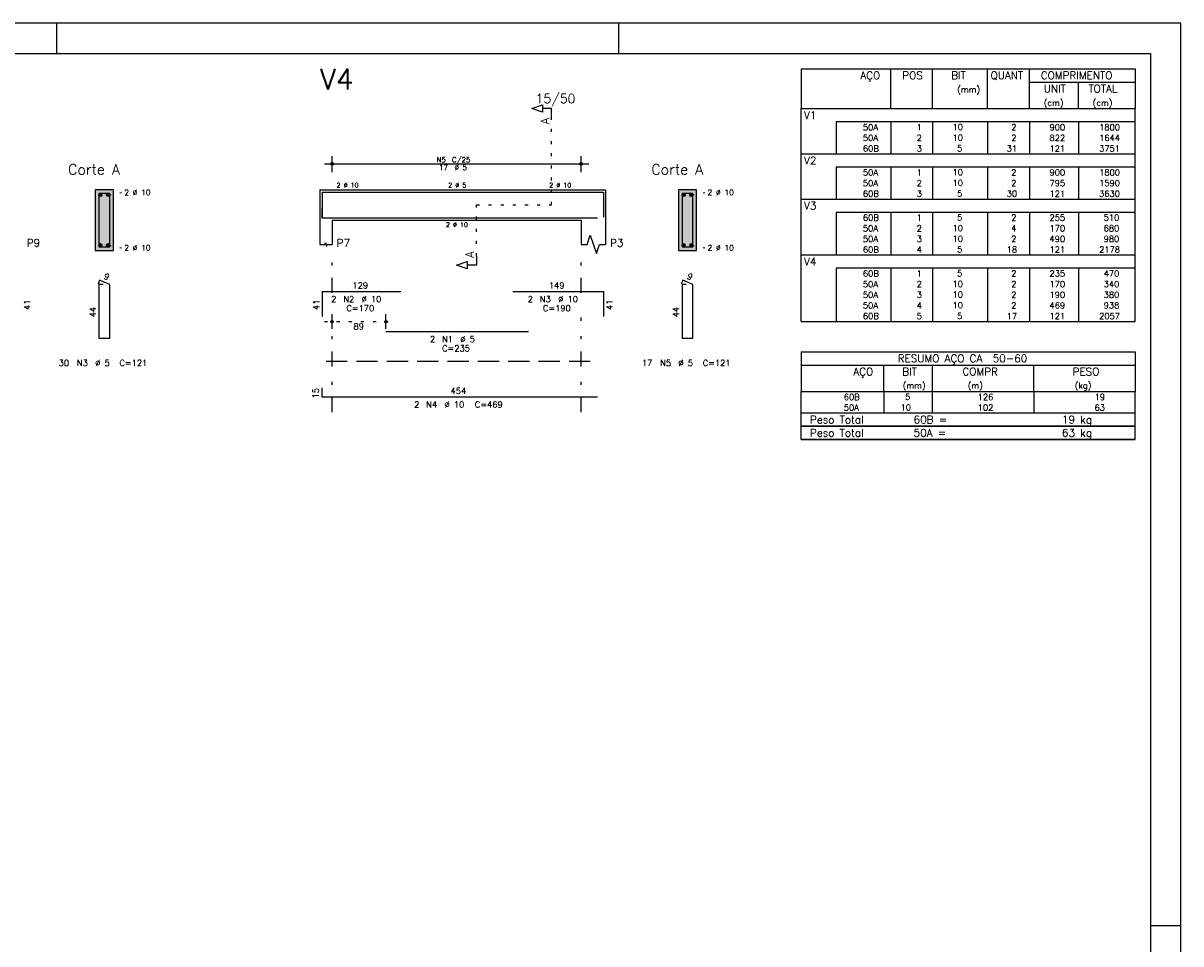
# Model space of a CAD drawing. Extents: x 0 to 84.1, y 0 to 59.4.
# Tile 5 of 5: x 46 to 84.1, y 29.1 to 59.4. Entities that reach past the tile are written whole.
import ezdxf

# ---------------------------------------------------------------- set-up
doc = ezdxf.new("R2010")
doc.units = 0
doc.header["$MEASUREMENT"] = 0
for name, pattern in [('ESTILO_TQS_0001', [1, 0.7, -0.3]), ('ESTILO_TQS_0002', [0.4, 0.1, -0.3]), ('ESTILO_TQS_0003', [1.5, 0.5, -0.4, 0.1, -0.5])]:
    doc.linetypes.add(name, pattern=pattern)
for name, color, linetype in [('1', 1, 'CONTINUOUS'), ('2', 2, 'CONTINUOUS'), ('4', 4, 'CONTINUOUS'), ('6', 6, 'CONTINUOUS'), ('7', 7, 'CONTINUOUS'), ('9', 9, 'CONTINUOUS')]:
    doc.layers.add(name, color=color, linetype=linetype)
doc.styles.get("Standard").update_dxf_attribs({"font": 'ROMANS.SHX'})

msp = doc.modelspace()

# ---------------------------------------------------------------- linework, layer by layer
at = {"layer": '1', "linetype": 'ESTILO_TQS_0002'}
for p, q in [((63.385, 53.42), (63.385, 56.29)), ((48.785, 53.745), (49.23, 53.83)), ((67.985, 53.745), (68.43, 53.83)), ((60.91, 51.735), (60.91, 53.42)), ((60.91, 53.42), (63.385, 53.42)), ((48.785, 52.095), (49.23, 52.01)), ((67.985, 52.095), (68.43, 52.01)), ((55.91, 49.58), (58.18, 49.58))]:
    msp.add_line(p, q, dxfattribs=at)
at = {"layer": '1', "linetype": 'ESTILO_TQS_0001'}
msp.add_line((55.96, 48.275), (64.76, 48.275), dxfattribs=at)
at = {"layer": '1', "linetype": 'Continuous'}
for centre in [(48.535, 53.745), (48.785, 53.745), (67.735, 53.745), (67.985, 53.745), (48.535, 52.095), (48.785, 52.095), (67.735, 52.095), (67.985, 52.095)]:
    msp.add_circle(centre, 0.05, dxfattribs=at)
at = {"layer": '2', "linetype": 'Continuous'}
for p, q in [((84.100006, 59.400002), (0, 59.400002)), ((47.100006, 58.400002), (47.100006, 59.400002)), ((65.600006, 58.400002), (65.600006, 59.400002)), ((84.100006, 0), (84.100006, 59.400002)), ((71.6, 57.900001), (71.6, 56.587501)), ((71.6, 57.900001), (82.6, 57.900001)), ((74.55, 56.587501), (74.55, 57.900001)), ((75.93, 56.587501), (75.93, 57.900001)), ((77.74, 56.587501), (77.74, 57.900001)), ((79.12, 56.587501), (79.12, 57.900001)), ((82.6, 57.900001), (82.6, 56.587501)), ((79.12, 57.462501), (82.6, 57.462501)), ((80.73, 56.587501), (80.73, 57.462501)), ((71.6, 56.587501), (82.6, 56.587501)), ((71.6, 56.150001), (71.6, 56.587501)), ((71.6, 56.587501), (82.6, 56.587501)), ((82.6, 56.150001), (82.6, 56.587501)), ((71.6, 55.800001), (71.6, 56.150001)), ((82.6, 56.150001), (72.75, 56.150001)), ((72.75, 56.150001), (72.75, 55.800001)), ((74.55, 56.150001), (74.55, 55.800001)), ((75.93, 56.150001), (75.93, 55.800001)), ((77.74, 56.150001), (77.74, 55.800001)), ((79.12, 56.150001), (79.12, 55.800001)), ((80.73, 56.150001), (80.73, 55.800001)), ((82.6, 55.800001), (82.6, 56.150001)), ((71.6, 55.450001), (71.6, 55.800001)), ((72.75, 55.800001), (72.75, 55.450001)), ((74.55, 55.800001), (74.55, 55.450001)), ((75.93, 55.800001), (75.93, 55.450001)), ((77.74, 55.800001), (77.74, 55.450001)), ((79.12, 55.800001), (79.12, 55.450001)), ((80.73, 55.800001), (80.73, 55.450001)), ((82.6, 55.450001), (82.6, 55.800001)), ((71.6, 55.100001), (71.6, 55.450001)), ((72.75, 55.450001), (72.75, 55.100001)), ((74.55, 55.450001), (74.55, 55.100001)), ((75.93, 55.450001), (75.93, 55.100001)), ((77.74, 55.450001), (77.74, 55.100001)), ((79.12, 55.450001), (79.12, 55.100001)), ((80.73, 55.450001), (80.73, 55.100001)), ((82.6, 55.100001), (82.6, 55.450001)), ((56.16, 54.5), (56.16, 55.02)), ((64.36, 54.5), (64.36, 55.02)), ((71.6, 54.662501), (71.6, 55.100001)), ((71.6, 55.100001), (82.6, 55.100001)), ((82.6, 54.662501), (82.6, 55.100001)), ((55.91, 54.77), (64.61, 54.77)), ((71.6, 54.312501), (71.6, 54.662501)), ((82.6, 54.662501), (72.75, 54.662501)), ((72.75, 54.662501), (72.75, 54.312501)), ((74.55, 54.662501), (74.55, 54.312501)), ((75.93, 54.662501), (75.93, 54.312501)), ((77.74, 54.662501), (77.74, 54.312501)), ((79.12, 54.662501), (79.12, 54.312501)), ((80.73, 54.662501), (80.73, 54.312501)), ((82.6, 54.312501), (82.6, 54.662501)), ((56.16, 54.25), (56.16, 54.25)), ((64.36, 54.25), (64.36, 54.25)), ((71.6, 53.962501), (71.6, 54.312501)), ((72.75, 54.312501), (72.75, 53.962501)), ((74.55, 54.312501), (74.55, 53.962501)), ((75.93, 54.312501), (75.93, 53.962501)), ((77.74, 54.312501), (77.74, 53.962501)), ((79.12, 54.312501), (79.12, 53.962501)), ((80.73, 54.312501), (80.73, 53.962501)), ((82.6, 53.962501), (82.6, 54.312501)), ((48.96, 53.92), (48.36, 53.92)), ((48.36, 53.92), (48.36, 51.92)), ((48.96, 51.92), (48.96, 53.92)), ((55.76, 53.92), (55.76, 52.92)), ((55.76, 53.92), (56.16, 53.92)), ((56.16, 53.92), (64.36, 53.92)), ((64.36, 53.92), (65.16, 53.92)), ((65.16, 53.92), (65.16, 52.92)), ((68.16, 53.92), (67.56, 53.92)), ((67.56, 53.92), (67.56, 51.92)), ((68.16, 51.92), (68.16, 53.92)), ((71.6, 53.612501), (71.6, 53.962501)), ((72.75, 53.962501), (72.75, 53.612501)), ((74.55, 53.962501), (74.55, 53.612501)), ((75.93, 53.962501), (75.93, 53.612501)), ((77.74, 53.962501), (77.74, 53.612501)), ((79.12, 53.962501), (79.12, 53.612501)), ((80.73, 53.962501), (80.73, 53.612501)), ((82.6, 53.612501), (82.6, 53.962501)), ((71.6, 53.175001), (71.6, 53.612501)), ((71.6, 53.612501), (82.6, 53.612501)), ((82.6, 53.175001), (82.6, 53.612501)), ((71.6, 52.825001), (71.6, 53.175001)), ((82.6, 53.175001), (72.75, 53.175001)), ((72.75, 53.175001), (72.75, 52.825001)), ((74.55, 53.175001), (74.55, 52.825001)), ((75.93, 53.175001), (75.93, 52.825001)), ((77.74, 53.175001), (77.74, 52.825001)), ((79.12, 53.175001), (79.12, 52.825001)), ((80.73, 53.175001), (80.73, 52.825001)), ((82.6, 52.825001), (82.6, 53.175001)), ((55.76, 52.92), (55.76, 52.12)), ((56.16, 52.92), (64.36, 52.92)), ((56.16, 52.92), (56.16, 52.12)), ((64.36, 52.92), (64.36, 52.12)), ((65.16, 52.92), (65.16, 52.12)), ((71.6, 52.475001), (71.6, 52.825001)), ((72.75, 52.825001), (72.75, 52.475001)), ((74.55, 52.825001), (74.55, 52.475001)), ((75.93, 52.825001), (75.93, 52.475001)), ((77.74, 52.825001), (77.74, 52.475001)), ((79.12, 52.825001), (79.12, 52.475001)), ((80.73, 52.825001), (80.73, 52.475001)), ((82.6, 52.475001), (82.6, 52.825001)), ((71.6, 52.125002), (71.6, 52.475001)), ((72.75, 52.475001), (72.75, 52.125002)), ((74.55, 52.475001), (74.55, 52.125002)), ((75.93, 52.475001), (75.93, 52.125002)), ((77.74, 52.475001), (77.74, 52.125002)), ((79.12, 52.475001), (79.12, 52.125002)), ((80.73, 52.475001), (80.73, 52.125002)), ((82.6, 52.125002), (82.6, 52.475001)), ((48.36, 51.92), (48.96, 51.92)), ((67.56, 51.92), (68.16, 51.92)), ((71.6, 51.775002), (71.6, 52.125002)), ((72.75, 52.125002), (72.75, 51.775002)), ((74.55, 52.125002), (74.55, 51.775002)), ((75.93, 52.125002), (75.93, 51.775002)), ((77.74, 52.125002), (77.74, 51.775002)), ((79.12, 52.125002), (79.12, 51.775002)), ((80.73, 52.125002), (80.73, 51.775002)), ((82.6, 51.775002), (82.6, 52.125002)), ((71.6, 51.337502), (71.6, 51.775002)), ((71.6, 51.775002), (82.6, 51.775002)), ((82.6, 51.337502), (82.6, 51.775002)), ((71.6, 50.987502), (71.6, 51.337502)), ((82.6, 51.337502), (72.75, 51.337502)), ((72.75, 51.337502), (72.75, 50.987502)), ((74.55, 51.337502), (74.55, 50.987502)), ((75.93, 51.337502), (75.93, 50.987502)), ((77.74, 51.337502), (77.74, 50.987502)), ((79.12, 51.337502), (79.12, 50.987502)), ((80.73, 51.337502), (80.73, 50.987502)), ((82.6, 50.987502), (82.6, 51.337502)), ((71.6, 50.637502), (71.6, 50.987502)), ((72.75, 50.987502), (72.75, 50.637502)), ((74.55, 50.987502), (74.55, 50.637502)), ((75.93, 50.987502), (75.93, 50.637502)), ((77.74, 50.987502), (77.74, 50.637502)), ((79.12, 50.987502), (79.12, 50.637502)), ((80.73, 50.987502), (80.73, 50.637502)), ((82.6, 50.637502), (82.6, 50.987502)), ((71.6, 50.287502), (71.6, 50.637502)), ((72.75, 50.637502), (72.75, 50.287502)), ((74.55, 50.637502), (74.55, 50.287502)), ((75.93, 50.637502), (75.93, 50.287502)), ((77.74, 50.637502), (77.74, 50.287502)), ((79.12, 50.637502), (79.12, 50.287502)), ((80.73, 50.637502), (80.73, 50.287502)), ((82.6, 50.287502), (82.6, 50.637502)), ((71.6, 49.937502), (71.6, 50.287502)), ((71.6, 49.587502), (71.6, 49.937502)), ((72.75, 50.287502), (72.75, 49.937502)), ((72.75, 49.937502), (72.75, 49.587502)), ((74.55, 50.287502), (74.55, 49.937502)), ((74.55, 49.937502), (74.55, 49.587502)), ((75.93, 50.287502), (75.93, 49.937502)), ((75.93, 49.937502), (75.93, 49.587502)), ((77.74, 50.287502), (77.74, 49.937502)), ((77.74, 49.937502), (77.74, 49.587502)), ((79.12, 50.287502), (79.12, 49.937502)), ((79.12, 49.937502), (79.12, 49.587502)), ((80.73, 50.287502), (80.73, 49.937502)), ((80.73, 49.937502), (80.73, 49.587502)), ((82.6, 49.937502), (82.6, 50.287502)), ((82.6, 49.587502), (82.6, 49.937502)), ((56.16, 49.34), (56.16, 49.83)), ((57.93, 49.34), (57.93, 49.83)), ((71.6, 49.587502), (82.6, 49.587502)), ((56.16, 49.24), (56.16, 49.24)), ((57.93, 49.24), (57.93, 49.24)), ((71.6, 48.587502), (71.6, 47.275002)), ((71.6, 48.587502), (82.6, 48.587502)), ((82.6, 48.587502), (82.6, 47.275002)), ((71.6, 48.150002), (82.6, 48.150002)), ((74.32, 47.275002), (74.32, 48.150002)), ((75.93, 47.275002), (75.93, 48.150002)), ((79.265, 47.275002), (79.265, 48.150002)), ((71.6, 47.275002), (82.6, 47.275002)), ((71.6, 46.925002), (71.6, 47.275002)), ((74.32, 47.275002), (74.32, 46.925002)), ((75.93, 46.925002), (75.93, 47.275002)), ((79.265, 47.275002), (79.265, 46.925002)), ((82.6, 46.925002), (82.6, 47.275002)), ((71.6, 46.575001), (71.6, 46.925002)), ((74.32, 46.925002), (74.32, 46.575002)), ((75.93, 46.575001), (75.93, 46.925002)), ((79.265, 46.925002), (79.265, 46.575001)), ((82.6, 46.575001), (82.6, 46.925002)), ((71.6, 46.575001), (82.6, 46.575001)), ((71.6, 46.137501), (71.6, 46.575001)), ((71.6, 46.575001), (82.6, 46.575001)), ((82.6, 46.137501), (82.6, 46.575001)), ((82.6, 46.137501), (71.6, 46.137501)), ((71.6, 45.700001), (71.6, 46.137501)), ((71.6, 46.137501), (82.6, 46.137501)), ((82.6, 45.700001), (82.6, 46.137501)), ((82.6, 45.700001), (71.6, 45.700001)), ((71.6, 45.700001), (82.6, 45.700001)), ((84.100006, 29.700001), (83.100006, 29.700001))]:
    msp.add_line(p, q, dxfattribs=at)
at = {"layer": '2', "linetype": 'ESTILO_TQS_0003'}
for p, q in [((56.16, 50.522), (56.16, 51.72)), ((64.36, 50.522), (64.36, 51.72)), ((56.16, 46.6), (56.16, 49.718)), ((64.36, 46.6), (64.36, 49.718))]:
    msp.add_line(p, q, dxfattribs=at)
at = {"layer": '2', "linetype": 'Continuous'}
for points in [[(83.100006, 1), (2.5, 1), (2.5, 58.400002), (83.100006, 58.400002), (83.100006, 1)], [(63.385, 56.29), (63.385, 56.59), (63.085, 56.59), (63.085, 56.47), (62.735, 56.59), (63.085, 56.71), (63.085, 56.59)], [(64.36, 52.12), (64.56, 52.12), (64.66, 52.42), (64.86, 51.82), (64.96, 52.12), (65.16, 52.12)], [(55.76, 52.12), (55.92, 52.12), (55.94, 52.18), (55.98, 52.06), (56, 52.12), (56.16, 52.12)], [(60.91, 51.735), (60.91, 51.435), (60.61, 51.435), (60.61, 51.315), (60.26, 51.435), (60.61, 51.555), (60.61, 51.435)]]:
    msp.add_lwpolyline(points, dxfattribs=at)
for centre, radius in [((56.16, 54.77), 0.041625), ((56.16, 54.77), 0.02075), ((64.36, 54.77), 0.041625), ((64.36, 54.77), 0.02075), ((56.16, 49.58), 0.04), ((56.16, 49.58), 0.02), ((57.93, 49.58), 0.04), ((57.93, 49.58), 0.02)]:
    msp.add_circle(centre, radius, dxfattribs=at)
at = {"layer": '4', "linetype": 'Continuous'}
for p, q in [((55.84, 53.02), (55.84, 53.84)), ((55.84, 53.84), (58.42, 53.84)), ((57.93, 53.84), (62.63, 53.84)), ((62.11, 53.84), (65.09, 53.84)), ((65.09, 53.84), (65.09, 53.02)), ((55.82, 53.3), (55.82, 53)), ((55.82, 53), (64.9, 53))]:
    msp.add_line(p, q, dxfattribs=at)
for points in [[(48.48, 53.8), (48.48, 52.04), (48.84, 52.04), (48.84, 53.8), (48.48, 53.8)], [(67.68, 53.8), (67.68, 52.04), (68.04, 52.04), (68.04, 53.8), (67.68, 53.8)]]:
    msp.add_lwpolyline(points, dxfattribs=at)
at = {"layer": '6', "linetype": 'Continuous'}
for p, q in [((48.508338, 50.94), (48.453893, 50.81102)), ((48.62, 50.8), (48.48, 50.8)), ((48.48, 50.8), (48.48, 49.04)), ((48.84, 50.8), (48.508338, 50.94)), ((48.84, 49.04), (48.84, 50.8)), ((67.708338, 50.94), (67.653893, 50.81102)), ((67.82, 50.8), (67.68, 50.8)), ((67.68, 50.8), (67.68, 49.04)), ((68.04, 50.8), (67.708338, 50.94)), ((68.04, 49.04), (68.04, 50.8)), ((55.84, 49.75), (55.84, 50.57)), ((55.84, 50.57), (58.42, 50.57)), ((62.11, 50.57), (65.09, 50.57)), ((65.09, 50.57), (65.09, 49.75)), ((57.93, 49.25), (62.63, 49.25)), ((48.48, 49.04), (48.84, 49.04)), ((67.68, 49.04), (68.04, 49.04)), ((55.82, 47.4), (55.82, 47.1)), ((55.82, 47.1), (64.9, 47.1))]:
    msp.add_line(p, q, dxfattribs=at)
at = {"layer": '9', "linetype": 'Continuous'}
for points in [[(48.96, 51.92), (48.96, 53.92), (48.36, 53.92)], [(48.96, 51.92), (48.36, 53.92), (48.36, 51.92)], [(48.585, 53.745), (48.51, 53.788301), (48.488015, 53.762101)], [(48.585, 53.745), (48.488015, 53.762101), (48.488015, 53.727899)], [(48.585, 53.745), (48.488015, 53.727899), (48.51, 53.701699)], [(48.585, 53.745), (48.543682, 53.79424), (48.51, 53.788301)], [(48.585, 53.745), (48.51, 53.701699), (48.543682, 53.69576)], [(48.585, 53.745), (48.573302, 53.777139), (48.543682, 53.79424)], [(48.585, 53.745), (48.543682, 53.69576), (48.573302, 53.712861)], [(48.585, 53.745), (48.573302, 53.712861), (48.585, 53.745)], [(48.835, 53.745), (48.76, 53.788301), (48.738015, 53.762101)], [(48.835, 53.745), (48.738015, 53.762101), (48.738015, 53.727899)], [(48.835, 53.745), (48.738015, 53.727899), (48.76, 53.701699)], [(48.835, 53.745), (48.793682, 53.79424), (48.76, 53.788301)], [(48.835, 53.745), (48.76, 53.701699), (48.793682, 53.69576)], [(48.835, 53.745), (48.823302, 53.777139), (48.793682, 53.79424)], [(48.835, 53.745), (48.793682, 53.69576), (48.823302, 53.712861)], [(48.835, 53.745), (48.823302, 53.712861), (48.835, 53.745)], [(68.16, 51.92), (68.16, 53.92), (67.56, 53.92)], [(68.16, 51.92), (67.56, 53.92), (67.56, 51.92)], [(67.785, 53.745), (67.71, 53.788301), (67.688015, 53.762101)], [(67.785, 53.745), (67.688015, 53.762101), (67.688015, 53.727899)], [(67.785, 53.745), (67.688015, 53.727899), (67.71, 53.701699)], [(67.785, 53.745), (67.743682, 53.79424), (67.71, 53.788301)], [(67.785, 53.745), (67.71, 53.701699), (67.743682, 53.69576)], [(67.785, 53.745), (67.773302, 53.777139), (67.743682, 53.79424)], [(67.785, 53.745), (67.743682, 53.69576), (67.773302, 53.712861)], [(67.785, 53.745), (67.773302, 53.712861), (67.785, 53.745)], [(68.035, 53.745), (67.96, 53.788301), (67.938015, 53.762101)], [(68.035, 53.745), (67.938015, 53.762101), (67.938015, 53.727899)], [(68.035, 53.745), (67.938015, 53.727899), (67.96, 53.701699)], [(68.035, 53.745), (67.993682, 53.79424), (67.96, 53.788301)], [(68.035, 53.745), (67.96, 53.701699), (67.993682, 53.69576)], [(68.035, 53.745), (68.023302, 53.777139), (67.993682, 53.79424)], [(68.035, 53.745), (67.993682, 53.69576), (68.023302, 53.712861)], [(68.035, 53.745), (68.023302, 53.712861), (68.035, 53.745)], [(48.96, 51.92), (48.36, 51.92), (48.96, 51.92)], [(48.585, 52.095), (48.51, 52.138301), (48.488015, 52.112101)], [(48.585, 52.095), (48.488015, 52.112101), (48.488015, 52.077899)], [(48.585, 52.095), (48.488015, 52.077899), (48.51, 52.051699)], [(48.585, 52.095), (48.543682, 52.14424), (48.51, 52.138301)], [(48.585, 52.095), (48.51, 52.051699), (48.543682, 52.04576)], [(48.585, 52.095), (48.573302, 52.127139), (48.543682, 52.14424)], [(48.585, 52.095), (48.543682, 52.04576), (48.573302, 52.062861)], [(48.585, 52.095), (48.573302, 52.062861), (48.585, 52.095)], [(48.835, 52.095), (48.76, 52.138301), (48.738015, 52.112101)], [(48.835, 52.095), (48.738015, 52.112101), (48.738015, 52.077899)], [(48.835, 52.095), (48.738015, 52.077899), (48.76, 52.051699)], [(48.835, 52.095), (48.793682, 52.14424), (48.76, 52.138301)], [(48.835, 52.095), (48.76, 52.051699), (48.793682, 52.04576)], [(48.835, 52.095), (48.823302, 52.127139), (48.793682, 52.14424)], [(48.835, 52.095), (48.793682, 52.04576), (48.823302, 52.062861)], [(48.835, 52.095), (48.823302, 52.062861), (48.835, 52.095)], [(68.16, 51.92), (67.56, 51.92), (68.16, 51.92)], [(67.785, 52.095), (67.71, 52.138301), (67.688015, 52.112101)], [(67.785, 52.095), (67.688015, 52.112101), (67.688015, 52.077899)], [(67.785, 52.095), (67.688015, 52.077899), (67.71, 52.051699)], [(67.785, 52.095), (67.743682, 52.14424), (67.71, 52.138301)], [(67.785, 52.095), (67.71, 52.051699), (67.743682, 52.04576)], [(67.785, 52.095), (67.773302, 52.127139), (67.743682, 52.14424)], [(67.785, 52.095), (67.743682, 52.04576), (67.773302, 52.062861)], [(67.785, 52.095), (67.773302, 52.062861), (67.785, 52.095)], [(68.035, 52.095), (67.96, 52.138301), (67.938015, 52.112101)], [(68.035, 52.095), (67.938015, 52.112101), (67.938015, 52.077899)], [(68.035, 52.095), (67.938015, 52.077899), (67.96, 52.051699)], [(68.035, 52.095), (67.993682, 52.14424), (67.96, 52.138301)], [(68.035, 52.095), (67.96, 52.051699), (67.993682, 52.04576)], [(68.035, 52.095), (68.023302, 52.127139), (67.993682, 52.14424)], [(68.035, 52.095), (67.993682, 52.04576), (68.023302, 52.062861)], [(68.035, 52.095), (68.023302, 52.062861), (68.035, 52.095)]]:
    msp.add_solid(points, dxfattribs=at)

# ---------------------------------------------------------------- texts
at = {"layer": '2', "linetype": 'Continuous'}
for s, height, p in [('AÇO', 0.25, (73.54958, 57.556251)), ('POS', 0.25, (74.93, 57.556251)), ('BIT', 0.25, (76.54, 57.556251)), ('QUANT', 0.25, (77.836489, 57.556251)), ('COMPRIMENTO', 0.25, (79.489469, 57.556251)), ('(mm)', 0.2, (76.74, 57.118751)), ('UNIT', 0.25, (79.586854, 57.118751)), ('TOTAL', 0.25, (81.059307, 57.118751)), ('15/50', 0.3, (62.86, 56.77)), ('(cm)', 0.2, (79.586854, 56.681251)), ('(cm)', 0.2, (81.196854, 56.681251)), ('V1', 0.25, (71.695798, 56.243751)), ('     50A', 0.2, (72.889661, 55.875001)), ('  1', 0.2, (75.13, 55.875001)), ('   10  ', 0.2, (76.136543, 55.881044)), ('    2', 0.2, (77.92, 55.875001)), ('   900', 0.2, (79.33, 55.875001)), ('   1800', 0.2, (80.963622, 55.875001)), ('     50A', 0.2, (72.889661, 55.525001)), ('  2', 0.2, (75.13, 55.525001)), ('   10  ', 0.2, (76.136543, 55.531045)), ('    2', 0.2, (77.92, 55.525001)), ('   822', 0.2, (79.33, 55.525001)), ('   1644', 0.2, (80.963622, 55.525001)), ('     60B', 0.2, (72.889661, 55.175001)), ('  3', 0.2, (75.13, 55.175001)), ('    5  ', 0.2, (76.136543, 55.181045)), ('   31', 0.2, (77.92, 55.175001)), ('   121', 0.2, (79.33, 55.175001)), ('   3751', 0.2, (80.963622, 55.175001)), ('N5', 0.17, (59.597, 54.821)), ('C/25', 0.17, (60.107, 54.821)), ('V2', 0.25, (71.695798, 54.756251)), ('Corte A', 0.34, (47.47, 54.42)), ('17', 0.17, (59.682, 54.566)), ('%%c 5', 0.17, (60.192, 54.566)), ('Corte A', 0.34, (66.67, 54.42)), ('     50A', 0.2, (72.889661, 54.387501)), ('  1', 0.2, (75.13, 54.387501)), ('   10  ', 0.2, (76.136543, 54.393545)), ('    2', 0.2, (77.92, 54.387501)), ('   900', 0.2, (79.33, 54.387501)), ('   1800', 0.2, (80.963622, 54.387501)), ('2 %%c 10', 0.15, (56.31, 53.995)), ('2 %%c 5', 0.15, (59.985, 53.995)), ('2 %%c 10', 0.15, (63.31, 53.995)), ('     50A', 0.2, (72.889661, 54.037501)), ('  2', 0.2, (75.13, 54.037501)), ('   10  ', 0.2, (76.136543, 54.043545)), ('    2', 0.2, (77.92, 54.037501)), ('   795', 0.2, (79.33, 54.037501)), ('   1590', 0.2, (80.963622, 54.037501)), ('2 %%c 10', 0.18, (49.32, 53.74)), ('2 %%c 10', 0.18, (68.52, 53.74)), ('     60B', 0.2, (72.889661, 53.687501)), ('  3', 0.2, (75.13, 53.687501)), ('    5  ', 0.2, (76.136543, 53.693545)), ('   30', 0.2, (77.92, 53.687501)), ('   121', 0.2, (79.33, 53.687501)), ('   3630', 0.2, (80.963622, 53.687501)), ('V3', 0.25, (71.695798, 53.268751)), ('     60B', 0.2, (72.889661, 52.900001)), ('  1', 0.2, (75.13, 52.900001)), ('    5  ', 0.2, (76.136543, 52.906045)), ('    2', 0.2, (77.92, 52.900001)), ('   255', 0.2, (79.33, 52.900001)), ('    510', 0.2, (80.963622, 52.900001)), ('2 %%c 10', 0.15, (59.91, 52.695)), ('     50A', 0.2, (72.889661, 52.550001)), ('  2', 0.2, (75.13, 52.550001)), ('   10  ', 0.2, (76.136543, 52.556045)), ('    4', 0.2, (77.92, 52.550001)), ('   170', 0.2, (79.33, 52.550001)), ('    680', 0.2, (80.963622, 52.550001)), ('P9', 0.25, (46.11, 52.045)), ('P7', 0.25, (56.31, 52.045)), ('P3', 0.25, (65.31, 52.045)), ('     50A', 0.2, (72.889661, 52.200001)), ('  3', 0.2, (75.13, 52.200001)), ('   10  ', 0.2, (76.136543, 52.206045)), ('    2', 0.2, (77.92, 52.200001)), ('   490', 0.2, (79.33, 52.200001)), ('    980', 0.2, (80.963622, 52.200001)), ('2 %%c 10', 0.18, (49.32, 51.92)), ('2 %%c 10', 0.18, (68.52, 51.92)), ('     60B', 0.2, (72.889661, 51.850001)), ('  4', 0.2, (75.13, 51.850001)), ('    5  ', 0.2, (76.136543, 51.856045)), ('   18', 0.2, (77.92, 51.850001)), ('   121', 0.2, (79.33, 51.850001)), ('   2178', 0.2, (80.963622, 51.850001)), ('V4', 0.25, (71.695798, 51.431252)), ('     60B', 0.2, (72.889661, 51.062502)), ('  1', 0.2, (75.13, 51.062502)), ('    5  ', 0.2, (76.136543, 51.068545)), ('    2', 0.2, (77.92, 51.062502)), ('   235', 0.2, (79.33, 51.062502)), ('    470', 0.2, (80.963622, 51.062502)), ('129', 0.2, (56.83, 50.67)), ('149', 0.2, (63.3, 50.67)), ('     50A', 0.2, (72.889661, 50.712502)), ('  2', 0.2, (75.13, 50.712502)), ('   10  ', 0.2, (76.136543, 50.718546)), ('    2', 0.2, (77.92, 50.712502)), ('   170', 0.2, (79.33, 50.712502)), ('    340', 0.2, (80.963622, 50.712502)), ('2', 0.2, (56.13, 50.22)), ('N2', 0.2, (56.53, 50.22)), ('%%c 10', 0.2, (57.13, 50.22)), ('2', 0.2, (62.6, 50.22)), ('N3', 0.2, (63, 50.22)), ('%%c 10', 0.2, (63.6, 50.22)), ('     50A', 0.2, (72.889661, 50.362502)), ('  3', 0.2, (75.13, 50.362502)), ('   10  ', 0.2, (76.136543, 50.368546)), ('    2', 0.2, (77.92, 50.362502)), ('   190', 0.2, (79.33, 50.362502)), ('    380', 0.2, (80.963622, 50.362502)), ('C=170', 0.2, (56.63, 49.92)), ('C=190', 0.2, (63.1, 49.92)), ('     50A', 0.2, (72.889661, 50.012502)), ('  4', 0.2, (75.13, 50.012502)), ('   10  ', 0.2, (76.136543, 50.018546)), ('    2', 0.2, (77.92, 50.012502)), ('   469', 0.2, (79.33, 50.012502)), ('    938', 0.2, (80.963622, 50.012502)), ('     60B', 0.2, (72.889661, 49.662502)), ('  5', 0.2, (75.13, 49.662502)), ('    5  ', 0.2, (76.136543, 49.668546)), ('   17', 0.2, (77.92, 49.662502)), ('   121', 0.2, (79.33, 49.662502)), ('   2057', 0.2, (80.963622, 49.662502)), ('89', 0.2, (56.865, 49.32)), ('2', 0.2, (59.38, 48.9)), ('C=235', 0.2, (59.78, 48.6)), ('N1', 0.2, (59.78, 48.9)), ('%%c 5', 0.2, (60.38, 48.9)), ('RESUMO AÇO CA  50-60', 0.25, (74.780497, 48.243752)), ('30', 0.2, (47.16, 48.12)), ('N3', 0.2, (47.76, 48.12)), ('%%c 5', 0.2, (48.36, 48.12)), ('C=121', 0.2, (49.16, 48.12)), ('17', 0.2, (66.36, 48.12)), ('N5', 0.2, (66.96, 48.12)), ('%%c 5', 0.2, (67.56, 48.12)), ('C=121', 0.2, (68.36, 48.12)), ('AÇO', 0.25, (73.31958, 47.806252)), ('BIT', 0.25, (74.93, 47.806252)), ('COMPR', 0.25, (76.908841, 47.809853)), ('PESO', 0.25, (80.53784, 47.809853)), ('454', 0.2, (60.06, 47.2)), ('(mm)', 0.2, (74.943861, 47.378752)), ('(m)', 0.2, (77.086146, 47.378752)), ('(kg)', 0.2, (80.606442, 47.378752)), ('2', 0.2, (58.86, 46.75)), ('N4', 0.2, (59.26, 46.75)), ('%%c 10', 0.2, (59.86, 46.75)), ('C=469', 0.2, (60.86, 46.75)), ('     60B', 0.2, (72.259661, 47.000002)), ('    5  ', 0.2, (74.426542, 47.006046)), ('     126', 0.2, (76.667658, 47.000002)), ('     19', 0.2, (80.515265, 47.000002)), ('Peso Total        60B =', 0.25, (71.892829, 46.231251)), ('     50A', 0.2, (72.259661, 46.650002)), ('   10  ', 0.2, (74.426542, 46.656046)), ('     102', 0.2, (76.667658, 46.650002)), ('     19 kg', 0.25, (79.257004, 46.231251)), ('     63', 0.2, (80.515265, 46.650002)), ('Peso Total        50A =', 0.25, (71.892829, 45.793751)), ('     63 kg', 0.25, (79.257004, 45.793751))]:
    msp.add_text(s, height=height, dxfattribs=at).set_placement(p)
for s, height, rotation, p in [('A', 0.272, 90, (63.3034, 56.0724)), ('A', 0.272, 90, (60.8284, 51.6806)), ('9', 0.2, 337.11462, (48.620929, 51.001017)), ('9', 0.2, 337.11462, (67.820929, 51.001017)), ('41', 0.2, 90, (46.22, 49.96)), ('44', 0.2, 90, (48.38, 49.72)), ('41', 0.2, 90, (55.74, 49.96)), ('41', 0.2, 90, (65.39, 49.96)), ('44', 0.2, 90, (67.58, 49.72)), ('15', 0.2, 90, (55.72, 47.05))]:
    msp.add_text(s, height=height, rotation=rotation, dxfattribs=at).set_placement(p)
at = {"layer": '7', "linetype": 'Continuous'}
msp.add_text('V4', height=0.68, dxfattribs=at).set_placement((55.76, 57.22))

doc.saveas('drawing.dxf')
